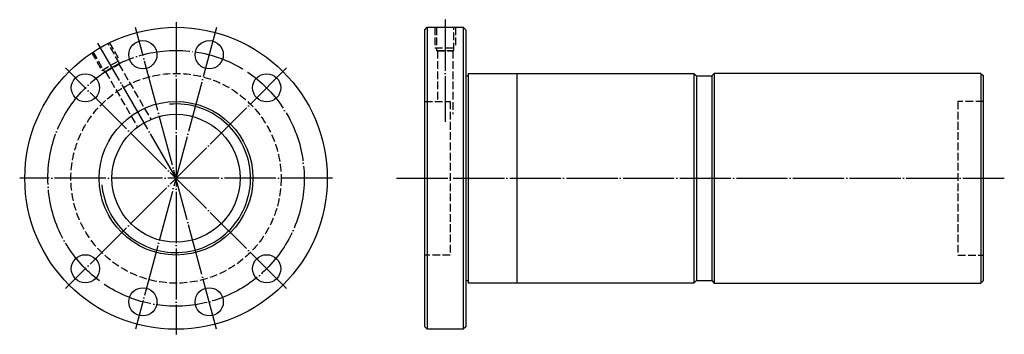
# Model space of a CAD drawing. Header units: millimetres. Extents: x -56 to 328, y 139 to 262.
import ezdxf

# ---------------------------------------------------------------- set-up
doc = ezdxf.new("R2010")
doc.units = ezdxf.units.MM
for name, pattern in [('CENTER', [22, 20, -1, 0, -1]), ('DASHED', [4, 3, -1]), ('THIN', [200000, 200000, 0])]:
    doc.linetypes.add(name, pattern=pattern)
doc.layers.add('NT', color=7, linetype='Continuous')

msp = doc.modelspace()

# ---------------------------------------------------------------- linework, layer by layer
at = {"layer": 'NT', "color": 3, "linetype": 'CENTER'}
for p, q in [((110, 262), (110, 222)), ((20.79, 258.92), (-10.79, 141.08)), ((20.79, 141.08), (-10.79, 258.92)), ((5, 261), (5, 139)), ((5, 200), (-25.5, 252.83)), ((48.13, 243.13), (-38.13, 156.87)), ((48.13, 156.87), (-38.13, 243.13)), ((66, 200), (-56, 200)), ((91, 200), (328.15, 200))]:
    msp.add_line(p, q, dxfattribs=at)
at = {"layer": 'NT', "color": 16, "linetype": 'Continuous'}
for p, q in [((102, 258), (103, 259)), ((102, 142), (102, 258)), ((103, 259), (117, 259)), ((103, 259), (103, 141)), ((117, 259), (118, 258)), ((117, 259), (117, 141)), ((118, 258), (118, 142)), ((118, 240), (119, 240)), ((119, 241), (119, 159)), ((119, 241), (207, 241)), ((138, 241), (138, 159)), ((207, 241), (208, 240)), ((207, 241), (207, 159)), ((208, 240), (208, 160)), ((208, 240), (214, 240)), ((215, 241), (214, 240)), ((214, 240), (214, 160)), ((319, 241), (215, 241)), ((215, 241), (215, 159)), ((319, 241), (319, 159)), ((319, 241), (320, 240)), ((320, 160), (320, 240)), ((118, 160), (119, 160)), ((207, 159), (119, 159)), ((208, 160), (207, 159)), ((208, 160), (214, 160)), ((214, 160), (215, 159)), ((215, 159), (319, 159)), ((319, 159), (320, 160)), ((103, 141), (102, 142)), ((117, 141), (103, 141)), ((118, 142), (117, 141))]:
    msp.add_line(p, q, dxfattribs=at)
at = {"layer": 'NT', "color": 1, "linetype": 'DASHED'}
for p, q in [((106, 259), (106, 251)), ((114, 259), (114, 251)), ((-21.04, 253.1), (-17.04, 246.17)), ((106, 251), (114, 251)), ((106.6, 250), (113.4, 250)), ((107, 249.77), (107, 230)), ((113, 249.77), (113, 225)), ((-27.96, 249.1), (-23.96, 242.17)), ((-23.96, 242.17), (-17.04, 246.17)), ((-22.94, 241.6), (-17.06, 245)), ((-17.29, 244.6), (-4.9, 223.15)), ((-22.48, 241.6), (-10.01, 219.99)), ((102, 230), (112, 230)), ((112, 230), (112, 170)), ((320, 230), (310, 230)), ((310, 230), (310, 170)), ((112, 170), (102, 170)), ((310, 170), (320, 170))]:
    msp.add_line(p, q, dxfattribs=at)
for points in [[(106.6, 259), (106.6, 250), (107, 249.77), (113, 249.77), (113.4, 250), (113.4, 259)], [(-27.44, 249.4), (-22.94, 241.6), (-22.48, 241.6), (-17.29, 244.6), (-17.06, 245), (-21.56, 252.8)]]:
    msp.add_lwpolyline(points, dxfattribs=at)
at = {"layer": 'NT', "color": 16, "linetype": 'Continuous'}
for centre, radius in [((5, 200), 59), ((-7.94, 248.3), 5.5), ((17.94, 248.3), 5.5), ((-30.36, 235.36), 5.5), ((40.36, 235.36), 5.5), ((5, 200), 30), ((5, 200), 25), ((-30.36, 164.64), 5.5), ((40.36, 164.64), 5.5), ((-7.94, 151.7), 5.5), ((17.94, 151.7), 5.5)]:
    msp.add_circle(centre, radius, dxfattribs=at)
at = {"layer": 'NT', "color": 3, "linetype": 'CENTER'}
msp.add_circle((5, 200), 50, dxfattribs=at)
at = {"layer": 'NT', "color": 1, "linetype": 'DASHED'}
msp.add_circle((5, 200), 41, dxfattribs=at)
at = {"layer": 'NT', "color": 5, "linetype": 'THIN'}
msp.add_arc((5, 200), 29.05, 185, 95, dxfattribs=at)

doc.saveas('drawing.dxf')
